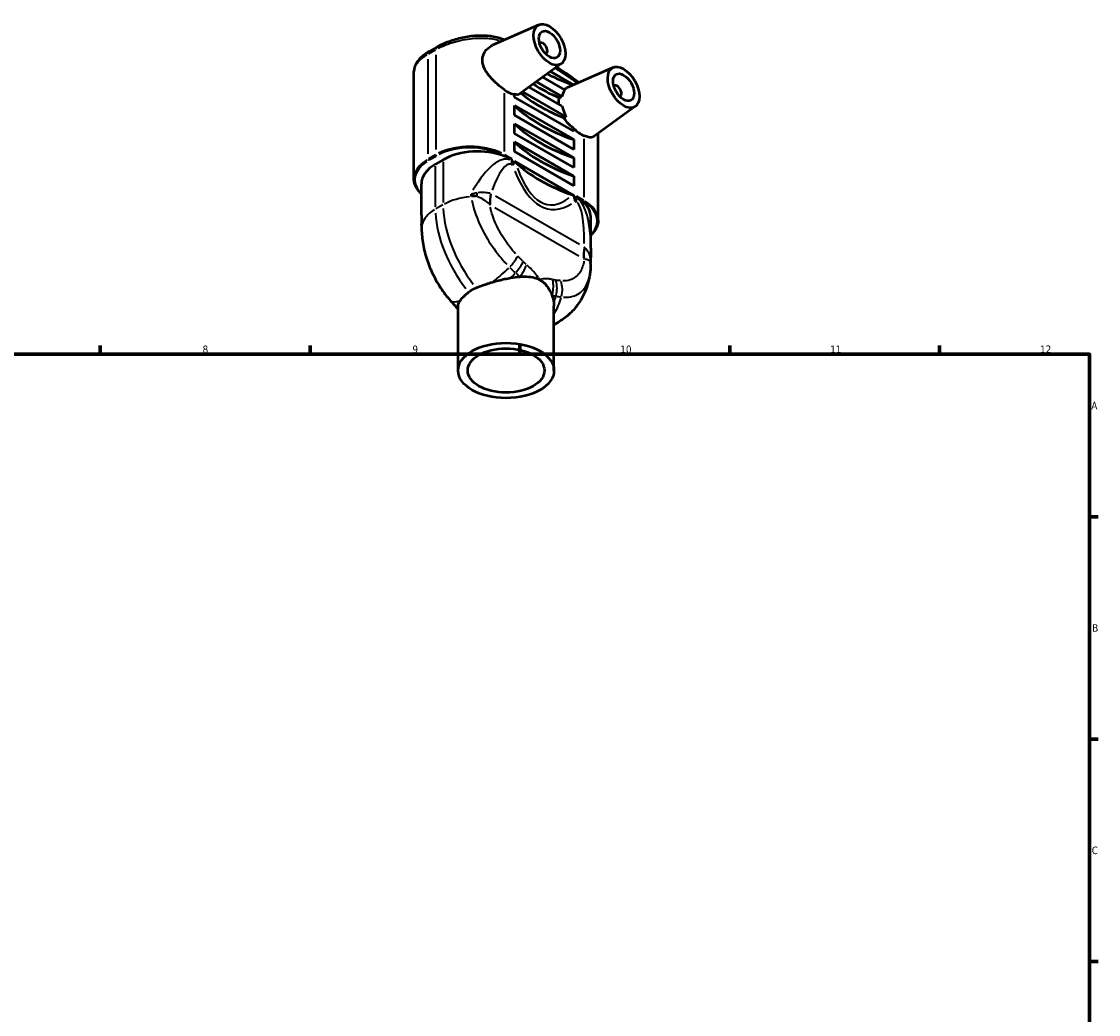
# Model space of a CAD drawing. Header units: millimetres. Extents: x 0 to 890, y 0 to 829.
# Tile 5 of 5: x 464 to 824, y 354 to 685. Entities that reach past the tile are written whole.
import ezdxf

# ---------------------------------------------------------------- set-up
doc = ezdxf.new("R2010")
doc.units = ezdxf.units.MM
for name, color, linetype, lineweight in [('Border (ISO)', 7, 'Continuous', 70), ('Visible (ISO)', 7, 'Continuous', 50), ('Visible Narrow (ISO)', 7, 'Continuous', 35)]:
    doc.layers.add(name, color=color, linetype=linetype, lineweight=lineweight)
doc.styles.add('Note Text (ISO)', font='tahoma.ttf')

# ---------------------------------------------------------------- blocks, each defined once
blk = doc.blocks.new('Borders Default Border')
at = {"layer": 'Border (ISO)'}
for p, q in [((490.58, 574), (490.58, 576.9)), ((560.67, 574), (560.67, 576.9)), ((630.75, 574), (630.75, 576.9)), ((700.83, 574), (700.83, 576.9)), ((770.92, 574), (770.92, 576.9)), ((821, 519.75), (823.9, 519.75)), ((821, 445.5), (823.9, 445.5)), ((821, 371.25), (823.9, 371.25))]:
    blk.add_line(p, q, dxfattribs=at)
at = {"layer": 'Border (ISO)', "flags": 128}
blk.add_lwpolyline([(20, 20), (20, 574), (821, 574), (821, 20), (20, 20)], dxfattribs=at)
at = {"layer": 'Border (ISO)', "color": 232, "true_color": 0xca0064, "char_height": 2.5, "attachment_point": 7, "style": 'Note Text (ISO)'}
for s, insert in [('8', (524.81, 574.34)), ('9', (594.88, 574.35)), ('10', (664.29, 574.35)), ('11', (734.37, 574.4)), ('12', (804.46, 574.4)), ('A', (821.59, 555.62)), ('B', (821.89, 481.37)), ('C', (821.73, 407.08))]:
    blk.add_mtext(s, dxfattribs=dict(at, insert=insert))

msp = doc.modelspace()

# ---------------------------------------------------------------- linework, layer by layer
at = {"layer": 'Visible (ISO)'}
for p, q in [((637.142, 683.973), (621.626, 677.128)), ((603.047, 676.498), (600.501, 675.032)), ((637.525, 677.863), (637.35, 677.763)), ((639.521, 674.397), (639.347, 674.296)), ((644.613, 670.999), (630.874, 660.993)), ((661.89, 669.721), (646.465, 662.916)), ((595.382, 632.562), (595.382, 668.499)), ((645.82, 662.298), (638.474, 666.528)), ((640.956, 668.336), (648.675, 663.891)), ((644.91, 656.751), (633.82, 663.138)), ((636.302, 664.946), (644.82, 660.04)), ((662.274, 663.611), (662.099, 663.511)), ((628.977, 659.856), (628.977, 660.783)), ((648.776, 648.455), (628.977, 659.856)), ((631.648, 661.556), (646.119, 653.222)), ((664.27, 660.145), (664.095, 660.044)), ((628.977, 653.786), (628.977, 657.024)), ((628.977, 657.024), (648.776, 645.622)), ((669.361, 656.747), (655.463, 646.624)), ((648.776, 642.385), (628.977, 653.786)), ((628.977, 647.716), (628.977, 650.953)), ((628.977, 650.953), (648.776, 639.552)), ((648.776, 636.314), (628.977, 647.716)), ((648.776, 649.381), (648.776, 648.455)), ((656.915, 618.717), (656.915, 647.682)), ((628.977, 641.645), (628.977, 644.883)), ((628.977, 644.883), (648.776, 633.481)), ((648.776, 645.622), (648.776, 642.385)), ((648.776, 630.244), (628.977, 641.645)), ((605.147, 638.937), (602.602, 637.471)), ((648.813, 626.985), (628.94, 638.429)), ((648.776, 639.552), (648.776, 636.314)), ((648.776, 633.481), (648.776, 630.244)), ((597.857, 620.386), (597.857, 630.875)), ((654.44, 609.391), (654.44, 619.881)), ((610.148, 568.558), (610.148, 589.993)), ((642.148, 568.558), (642.148, 589.993)), ((643.515, 584.622), (642.148, 583.835))]:
    msp.add_line(p, q, dxfattribs=at)
for centre, major_axis, ratio in [((640.644, 677.352), (-3.743, 6.499), 0.5780931), ((640.644, 677.352), (-2.495, 4.333), 0.5780931), ((665.393, 663.1), (-3.743, 6.499), 0.5780931), ((665.393, 663.1), (-2.495, 4.333), 0.5780931), ((626.148, 568.558), (16, 0), 0.5758617), ((626.148, 568.558), (12.8, 0), 0.5758617)]:
    msp.add_ellipse(centre, major_axis=major_axis, ratio=ratio, dxfattribs=at)
for centre, major_axis, ratio, start_param, end_param in [((638.523, 676.13), (-0.998, 1.733), 0.5780931, 2.9593736, 6.4654043), ((676.738, 691.337), (-55.344, 0), 0.5758617, 0.842194, 1.0383833), ((626.502, 669.208), (-4.616, 8.016), 0.5780931, 2.2171174, 2.746182), ((676.738, 685.266), (-55.344, 0), 0.5758617, 0.7231521, 0.9359631), ((651.251, 654.956), (-4.616, 8.016), 0.5780931, 0.1961882, 0.6035926), ((663.272, 661.878), (-0.998, 1.733), 0.5780931, 2.9593736, 6.4654043), ((676.738, 679.196), (-55.344, 0), 0.5758617, 0.6014784, 0.9697812), ((676.738, 673.126), (-55.344, 0), 0.5758617, 0.5296583, 1.041138), ((651.251, 654.956), (-4.616, 8.016), 0.5780931, 1.0352759, 1.4560939), ((676.738, 667.056), (-55.344, 0), 0.5758617, 0.5296583, 1.041138), ((651.251, 654.956), (-4.616, 8.016), 0.5780931, 1.9700744, 2.499139), ((676.738, 660.985), (-55.344, 0), 0.5758617, 0.5296583, 1.041138), ((616.603, 632.341), (16.2, 0), 0.5758617, 0.9844884, 2.3561945), ((614.057, 630.875), (-16.2, 0), 0.5758617, 5.4977871, 6.2831853), ((676.738, 654.51), (-55.344, 0), 0.5758617, 0.5383201, 1.0324762), ((638.24, 619.881), (16.2, 0), 0.5758617, 0, 0.5863079), ((1209.32, 282.729), (371.327, -816.978), 0.5946471, 4.042231, 4.0428399), ((-107.344, 1014.318), (606.804, -795.862), 0.5786987, 0.6644239, 0.6649036), ((638.197, 643.45), (36.906, -75.576), 0.6482407, 5.1144446, 5.1485308)]:
    msp.add_ellipse(centre, major_axis=major_axis, ratio=ratio, start_param=start_param, end_param=end_param, dxfattribs=at)
for points, knots in [([(624.977, 679.13), (624.361, 679.376), (623.709, 679.583), (621.667, 680.088), (620.192, 680.272), (617.123, 680.361), (615.529, 680.265), (613.141, 679.939), (612.346, 679.8), (610.772, 679.466), (609.993, 679.271), (608.47, 678.833), (607.725, 678.589), (606.286, 678.058), (605.591, 677.772), (604.267, 677.162), (603.637, 676.838), (603.047, 676.498)], [0, 0, 0, 0, 0.2286001, 0.2286001, 0.6858004, 0.6858004, 1.1430007, 1.1430007, 1.3716008, 1.3716008, 1.600201, 1.600201, 1.8288011, 1.8288011, 2.0574013, 2.0574013, 2.2860014, 2.2860014, 2.2860014, 2.2860014]), ([(625.583, 662.25), (625.037, 662.654), (624.448, 663.116), (622.928, 664.398), (621.99, 665.277), (620.398, 667.033), (619.634, 668.035), (618.567, 670.102), (618.274, 671.173), (618.274, 673.145), (618.567, 674.134), (619.634, 675.804), (620.398, 676.482), (621.339, 676.994), (621.481, 677.063), (621.626, 677.127)], [1.6235109, 1.6235109, 1.6235109, 1.6235109, 1.8498604, 1.8498604, 2.2044758, 2.2044758, 2.5662669, 2.5662669, 2.9280581, 2.9280581, 3.2898492, 3.2898492, 3.6516403, 3.6516403, 3.7133303, 3.7133303, 3.7133303, 3.7133303]), ([(600.501, 675.032), (599.914, 674.694), (599.365, 674.339), (598.355, 673.598), (597.893, 673.211), (597.067, 672.4), (596.702, 671.974), (596.085, 671.071), (595.833, 670.592), (595.48, 669.577), (595.382, 669.039), (595.382, 668.499)], [0, 0, 0, 0, 0.227512, 0.227512, 0.455024, 0.455024, 0.682536, 0.682536, 0.910048, 0.910048, 1.13756, 1.13756, 1.13756, 1.13756]), ([(650.491, 664.692), (649.202, 665.636), (647.909, 666.55), (645.407, 668.255), (644.199, 669.049), (642.989, 669.816)], [1.435990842, 1.435990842, 1.435990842, 1.435990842, 1.479781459, 1.479781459, 1.52051092, 1.52051092, 1.52051092, 1.52051092]), ([(645.609, 662.419), (645.757, 662.529), (645.912, 662.63), (646.197, 662.79), (646.329, 662.855), (646.466, 662.915)], [3.45460633, 3.45460633, 3.45460633, 3.45460633, 3.53449209, 3.53449209, 3.59720349, 3.59720349, 3.59720349, 3.59720349]), ([(630.874, 660.993), (630.806, 660.943), (630.737, 660.899), (630.187, 660.593), (629.598, 660.55), (628.988, 660.778), (628.983, 660.78), (628.977, 660.783)], [0.65081476, 0.65081476, 0.65081476, 0.65081476, 0.70369224, 0.70369224, 1.0643814, 1.0643814, 1.06782886, 1.06782886, 1.06782886, 1.06782886]), ([(643.842, 657.366), (643.807, 657.681), (643.79, 657.986), (643.79, 658.729), (643.83, 659.178), (643.916, 659.605)], [2.72376198, 2.72376198, 2.72376198, 2.72376198, 2.83079985, 2.83079985, 2.99656471, 2.99656471, 2.99656471, 2.99656471]), ([(648.776, 649.381), (648.766, 649.388), (648.756, 649.395), (647.717, 650.116), (646.793, 651.03), (645.851, 652.282), (645.639, 652.591), (645.442, 652.91)], [1.76297099, 1.76297099, 1.76297099, 1.76297099, 1.76641845, 1.76641845, 2.12710761, 2.12710761, 2.23758561, 2.23758561, 2.23758561, 2.23758561]), ([(655.463, 646.625), (655.407, 646.584), (655.349, 646.548), (654.906, 646.322), (654.366, 646.294), (653.224, 646.545), (652.716, 646.715), (652.17, 646.939)], [3.59535532, 3.59535532, 3.59535532, 3.59535532, 3.65164033, 3.65164033, 4.00625575, 4.00625575, 4.23260522, 4.23260522, 4.23260522, 4.23260522]), ([(628.058, 639.199), (627.702, 639.346), (627.293, 639.497), (626.437, 639.799), (625.989, 639.95), (625.566, 640.112)], [0, 0, 0, 0, 0.15248349, 0.15248349, 0.30496697, 0.30496697, 0.30496697, 0.30496697]), ([(628.844, 638.127), (628.683, 637.814), (628.484, 637.48), (628.247, 637.131), (628.245, 637.128), (628.244, 637.126)], [0.0894418, 0.0894418, 0.0894418, 0.0894418, 0.25355165, 0.25355165, 0.25470264, 0.25470264, 0.25470264, 0.25470264]), ([(628.94, 638.429), (628.924, 638.342), (628.902, 638.263), (628.865, 638.17), (628.855, 638.148), (628.844, 638.127)], [0.064684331, 0.064684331, 0.064684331, 0.064684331, 0.103623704, 0.103623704, 0.11607585, 0.11607585, 0.11607585, 0.11607585]), ([(597.857, 627.519), (597.62, 627.739), (597.399, 627.966), (596.802, 628.64), (596.47, 629.102), (595.932, 630.055), (595.726, 630.547), (595.452, 631.546), (595.382, 632.054), (595.382, 632.562)], [1.80246289, 1.80246289, 1.80246289, 1.80246289, 1.88495559, 1.88495559, 2.04203522, 2.04203522, 2.19911486, 2.19911486, 2.35619449, 2.35619449, 2.35619449, 2.35619449]), ([(649.284, 625.009), (649.283, 625.013), (649.283, 625.017), (649.216, 625.425), (649.128, 625.823), (648.984, 626.332), (648.947, 626.453), (648.909, 626.573)], [-0.00115118, -0.00115118, -0.00115118, -0.00115118, 0, 0, 0.12461378, 0.12461378, 0.16405354, 0.16405354, 0.16405354, 0.16405354]), ([(651.734, 625.042), (651.477, 625.265), (651.149, 625.559), (650.517, 626.1), (650.08, 626.455), (649.695, 626.739)], [0.5785767, 0.5785767, 0.5785767, 0.5785767, 0.71795107, 0.71795107, 0.88285794, 0.88285794, 0.88285794, 0.88285794]), ([(597.857, 620.386), (597.857, 620.202), (597.858, 620.017), (597.862, 619.644), (597.865, 619.455), (597.874, 619.075), (597.879, 618.884), (597.891, 618.497), (597.899, 618.302), (597.915, 617.909), (597.924, 617.711), (597.934, 617.511)], [0.78539816, 0.78539816, 0.78539816, 0.78539816, 0.80981307, 0.80981307, 0.83422797, 0.83422797, 0.85864287, 0.85864287, 0.88305777, 0.88305777, 0.90747267, 0.90747267, 0.90747267, 0.90747267]), ([(656.915, 618.717), (656.915, 618.209), (656.845, 617.701), (656.57, 616.702), (656.365, 616.21), (655.827, 615.257), (655.495, 614.795), (654.898, 614.121), (654.677, 613.895), (654.44, 613.674)], [5.49778714, 5.49778714, 5.49778714, 5.49778714, 5.65486678, 5.65486678, 5.81194641, 5.81194641, 5.96902604, 5.96902604, 6.05151874, 6.05151874, 6.05151874, 6.05151874]), ([(597.935, 616.635), (597.912, 614.892), (598.048, 613.125), (598.603, 609.593), (599.022, 607.827), (600.116, 604.348), (600.79, 602.634), (602.366, 599.313), (603.268, 597.706), (605.269, 594.651), (606.369, 593.203), (607.554, 591.86)], [0, 0, 0, 0, 0.4555188, 0.4555188, 0.9110376, 0.9110376, 1.3665564, 1.3665564, 1.8220752, 1.8220752, 2.277594, 2.277594, 2.277594, 2.277594]), ([(597.942, 617.109), (597.942, 617.136), (597.942, 617.162), (597.942, 617.216), (597.942, 617.243), (597.941, 617.297), (597.941, 617.324), (597.94, 617.377), (597.939, 617.404), (597.937, 617.458), (597.935, 617.484), (597.934, 617.511)], [0.305433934, 0.305433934, 0.305433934, 0.305433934, 0.324932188, 0.324932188, 0.344430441, 0.344430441, 0.363928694, 0.363928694, 0.383426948, 0.383426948, 0.402925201, 0.402925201, 0.402925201, 0.402925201]), ([(654.44, 609.391), (654.44, 609.12), (654.439, 608.847), (654.435, 608.295), (654.432, 608.017), (654.423, 607.457), (654.418, 607.175), (654.405, 606.606), (654.398, 606.32), (654.381, 605.743), (654.372, 605.452), (654.361, 605.16)], [0.78539816, 0.78539816, 0.78539816, 0.78539816, 0.81090055, 0.81090055, 0.83640293, 0.83640293, 0.86190531, 0.86190531, 0.88740769, 0.88740769, 0.91291007, 0.91291007, 0.91291007, 0.91291007]), ([(654.362, 604.284), (654.365, 604.037), (654.365, 603.791), (654.357, 603.299), (654.349, 603.054), (654.325, 602.563), (654.309, 602.318), (654.269, 601.829), (654.244, 601.585), (654.186, 601.097), (654.152, 600.853), (654.114, 600.61)], [0, 0, 0, 0, 0.06848364, 0.06848364, 0.13696727, 0.13696727, 0.20545091, 0.20545091, 0.27393454, 0.27393454, 0.34241818, 0.34241818, 0.34241818, 0.34241818]), ([(654.361, 605.16), (654.36, 605.126), (654.359, 605.092), (654.357, 605.024), (654.356, 604.991), (654.355, 604.923), (654.355, 604.889), (654.355, 604.821), (654.355, 604.787), (654.355, 604.719), (654.356, 604.686), (654.356, 604.652)], [0.283604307, 0.283604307, 0.283604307, 0.283604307, 0.295864, 0.295864, 0.308123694, 0.308123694, 0.320383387, 0.320383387, 0.33264308, 0.33264308, 0.344902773, 0.344902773, 0.344902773, 0.344902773]), ([(654.114, 600.61), (653.942, 599.511), (653.693, 598.389), (653.004, 596.111), (652.563, 594.955), (651.441, 592.647), (650.758, 591.495), (649.123, 589.272), (648.169, 588.201), (646.009, 586.246), (644.803, 585.364), (643.515, 584.622)], [0.1650173, 0.1650173, 0.1650173, 0.1650173, 0.28948021, 0.28948021, 0.41394313, 0.41394313, 0.53840604, 0.53840604, 0.66286896, 0.66286896, 0.78733187, 0.78733187, 0.78733187, 0.78733187]), ([(616.179, 596.195), (617.232, 596.611), (618.387, 597.03), (620.263, 597.648), (620.927, 597.856), (621.602, 598.057)], [-1.40774838, -1.40774838, -1.40774838, -1.40774838, -1.00288415, -1.00288415, -0.78877504, -0.78877504, -0.78877504, -0.78877504]), ([(621.602, 598.057), (622.936, 598.455), (624.305, 598.814), (626.359, 599.255), (627.025, 599.381), (627.672, 599.485)], [-0.9185065, -0.9185065, -0.9185065, -0.9185065, -0.55256477, -0.55256477, -0.37053003, -0.37053003, -0.37053003, -0.37053003]), ([(630.73, 599.854), (631.524, 599.913), (632.272, 599.935), (633.916, 599.884), (634.83, 599.774), (636.066, 599.429), (636.428, 599.301), (636.778, 599.145)], [-3.38255821, -3.38255821, -3.38255821, -3.38255821, -3.10377058, -3.10377058, -2.7256289, -2.7256289, -2.56070446, -2.56070446, -2.56070446, -2.56070446]), ([(638.107, 598.38), (638.397, 598.17), (638.672, 597.939), (639.567, 597.083), (640.108, 596.373), (640.912, 595.018), (641.226, 594.359), (641.478, 593.665)], [-2.34130001, -2.34130001, -2.34130001, -2.34130001, -2.18781557, -2.18781557, -1.81691492, -1.81691492, -1.51989745, -1.51989745, -1.51989745, -1.51989745]), ([(610.808, 591.842), (610.879, 591.948), (610.955, 592.057), (611.628, 592.962), (612.505, 593.824), (613.634, 594.729)], [-0.61954363, -0.61954363, -0.61954363, -0.61954363, -0.54427431, -0.54427431, 0, 0, 0, 0]), ([(613.634, 594.729), (614.013, 595.033), (614.415, 595.307), (615.254, 595.79), (615.704, 596.007), (616.179, 596.195)], [4.76842283, 4.76842283, 4.76842283, 4.76842283, 4.94637612, 4.94637612, 5.12432941, 5.12432941, 5.12432941, 5.12432941]), ([(609.383, 589.839), (609.471, 589.744), (609.559, 589.65), (609.737, 589.463), (609.826, 589.37), (609.993, 589.197), (610.07, 589.118), (610.148, 589.039)], [0, 0, 0, 0, 0.03295546, 0.03295546, 0.06591092, 0.06591092, 0.094389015, 0.094389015, 0.094389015, 0.094389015]), ([(642.076, 591.19), (642.114, 590.875), (642.138, 590.556), (642.147, 590.154), (642.148, 590.073), (642.148, 589.993)], [-1.23415333, -1.23415333, -1.23415333, -1.23415333, -1.10666115, -1.10666115, -1.07484939, -1.07484939, -1.07484939, -1.07484939])]:
    msp.add_open_spline(points, degree=3, knots=knots, dxfattribs=at)
for points in [[(625.598, 678.88), (625.391, 678.964), (625.184, 679.048), (624.977, 679.13)], [(628.94, 638.429), (629.036, 638.344), (629.13, 638.258), (629.221, 638.17)], [(648.363, 627.147), (648.515, 627.095), (648.665, 627.041), (648.813, 626.985)], [(648.909, 626.573), (648.864, 626.712), (648.834, 626.851), (648.813, 626.985)], [(627.672, 599.485), (628.751, 599.657), (629.774, 599.783), (630.73, 599.854)], [(641.478, 593.665), (641.765, 592.877), (641.973, 592.043), (642.076, 591.19)], [(610.148, 589.993), (610.148, 590.563), (610.367, 591.173), (610.808, 591.842)]]:
    msp.add_open_spline(points, degree=3, dxfattribs=at)
for points, weights in [([(643.916, 659.605), (644.371, 659.824), (644.82, 660.04)], [1.0000166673, 1.00002409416, 1]), ([(645.442, 652.91), (645.783, 653.067), (646.119, 653.222)], [1.00002860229, 1.00002761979, 1])]:
    msp.add_rational_spline(points, weights, degree=2, dxfattribs=at)
at = {"layer": 'Visible Narrow (ISO)'}
for p, q in [((600.254, 674.278), (602.545, 675.598)), ((602.673, 673.919), (602.673, 642.376)), ((600.127, 640.911), (600.127, 672.453)), ((625.583, 641.705), (625.583, 661.169)), ((652.17, 645.858), (652.17, 626.395)), ((602.545, 640.551), (600.254, 639.232)), ((600.481, 638.84), (602.772, 640.159)), ((625.367, 640.226), (625.555, 640.118)), ((627.934, 639.27), (625.707, 640.553)), ((602.602, 623.204), (602.602, 636.72)), ((605.147, 638.186), (605.147, 624.67)), ((627.96, 637.289), (628.229, 637.134)), ((628.058, 639.168), (628.058, 638.611)), ((628.805, 638.15), (628.097, 638.558)), ((650.699, 610.618), (622.646, 626.772)), ((649.656, 626.143), (648.948, 626.55)), ((649.695, 626.151), (649.695, 626.708)), ((652.046, 625.385), (649.819, 626.667)), ((605.02, 623.846), (602.729, 622.527)), ((622.418, 622.952), (650.471, 606.798)), ((649.299, 625.001), (649.568, 624.846)), ((651.745, 625.036), (651.933, 624.928))]:
    msp.add_line(p, q, dxfattribs=at)
for centre, major_axis, ratio, start_param, end_param in [((603.945, 674.938), (-0.898, 1.56), 0.5780931, 0.0393666, 0.7479653), ((624.31, 677.459), (0.667, 1.672), 0.6584735, 5.8659649, 6.2612263), ((601.4, 673.472), (-0.898, 1.56), 0.5780931, 0.0393666, 0.7479653), ((638.876, 569.991), (62.086, -107.814), 0.5780931, 2.2355304, 2.3120754), ((614.128, 634.028), (-16.2, 0), 0.5758617, 4.0055306, 5.4192473), ((602.899, 640.494), (-0.16, 0.277), 0.5780931, 0.8658717, 2.2795884), ((614.128, 633.766), (15.88, 0), 0.5758617, 0.863938, 2.2776547), ((616.603, 597.39), (10.451, 41.599), 0.2975482, 6.2452944, 7.078548), ((625.357, 640.494), (0.16, 0.277), 0.5780931, 4.0035969, 5.4173136), ((611.582, 632.3), (-15.88, 0), 0.5758617, 5.5634088, 6.7445977), ((611.582, 632.562), (-16.2, 0), 0.5758617, 5.5370571, 6.2439154), ((600.353, 639.028), (-0.16, 0.277), 0.5780931, 0.8658717, 2.2795884), ((621.468, 598.974), (6.015, 38.49), 0.1794801, 6.2555517, 6.9997634), ((623.08, 635.714), (3.513, 6.101), 0.5780931, 5.293326, 5.4851941), ((681.603, 884.541), (-40.967, -262.135), 0.1794801, 5.9974834, 6.4309298), ((676.738, 882.957), (-36.533, -259.053), 0.1604834, 5.9963617, 6.4411021), ((616.603, 617.323), (16.2, 0), 0.5758617, 1.7337619, 2.3234349), ((616.603, 681.947), (12.326, -99.675), 0.1054643, 5.2785945, 5.2878043), ((615.413, 622.553), (-6.999, -0.762), 0.583007, 4.52963, 4.7665473), ((618.446, 636.136), (2.263, 15.839), 0.0587642, 2.133367, 2.2127121), ((631.947, 631.389), (-8.442, -13.591), 0.5515352, 5.3176342, 5.5711036), ((632.145, 631.27), (-7.985, -13.865), 0.5780931, 5.2968506, 5.5521602), ((644.717, 623.253), (3.513, 6.101), 0.5780931, 5.293326, 5.4851941), ((638.24, 584.93), (10.451, 41.599), 0.2975482, 5.4528743, 6.1597327), ((614.057, 615.857), (-16.2, 0), 0.5758617, 5.5305468, 6.1202197), ((626.148, 611.825), (14.821, -25.738), 0.5780931, 3.9827335, 4.9512949), ((643.105, 586.514), (6.015, 38.49), 0.1794801, 5.4286498, 6.1728615), ((651.944, 625.183), (-0.16, -0.277), 0.5780931, 0.8620043, 2.275721), ((640.715, 618.717), (16.2, 0), 0.5758617, 0.0392699, 0.7461283), ((640.715, 618.455), (15.88, 0), 0.5758617, 5.8217729, 7.0029619), ((614.057, 595.924), (-14.711, 28.551), 0.2376518, 0.4391822, 0.5655774), ((623.603, 610.359), (-14.821, 25.738), 0.5780931, 0.8411408, 1.8097023), ((604.974, 616.542), (-7.039, 0.094), 0.5016932, 6.1663171, 6.2770343), ((614.057, 680.481), (-10.89, -112.845), 0.1062883, 5.3096289, 5.3188387), ((663.315, 613.32), (-7.985, -13.865), 0.5780931, 5.2968506, 5.5521602), ((663.513, 613.211), (7.496, 14.135), 0.6036147, 2.1365788, 2.3900482), ((625.039, 603.549), (-5.053, -4.902), 0.2832386, 1.7949104, 2.5087678), ((626.856, 601.715), (-4.95, -5.006), 0.3111503, 1.7992425, 2.5031445), ((670.156, 606.359), (-15.495, -3.99), 0.8549185, 6.0165973, 6.0959424), ((647.322, 604.177), (7.039, 0.106), 0.645491, 0.0061905, 0.117619), ((622.058, 604.209), (12.104, 10.767), 0.2755337, 4.4591246, 4.8852768), ((623.653, 602.457), (11.849, 11.047), 0.3038525, 4.776046, 4.9069655), ((627.982, 600.653), (4.704, 5.238), 0.3720379, 4.9286557, 5.6285688), ((632.101, 596.115), (5.758, 4.051), 0.0494914, 5.6294584, 5.7120115), ((632.845, 595.687), (2.474, -6.591), 0.838009, 1.6711049, 1.753658), ((636.68, 595.644), (-1.639, -6.847), 0.7332066, 1.494636, 2.194549), ((637.752, 595.44), (-0.972, -6.973), 0.7639009, 1.4181666, 2.1220686), ((639.465, 595.242), (-0.646, -7.01), 0.7761131, 1.3718095, 2.0856668), ((612.832, 596.519), (-5.278, -4.659), 0.3158618, 0.0042453, 0.0806607), ((619.512, 602.743), (-12.104, -10.767), 0.2755337, 0.1074757, 0.5336279), ((614.545, 594.625), (-5.162, -4.787), 0.3411177, 0.0032906, 0.0625218), ((631.189, 598.117), (1.279, 16.149), 0.7584554, 4.3372014, 4.4681209), ((632.785, 598.032), (0.445, 16.194), 0.7691025, 4.04719, 4.4041178), ((621.108, 600.991), (-11.849, -11.047), 0.3038525, 0.0715678, 0.1909758), ((628.694, 610.359), (14.821, -25.738), 0.5780931, 6.199476, 6.2787796)]:
    msp.add_ellipse(centre, major_axis=major_axis, ratio=ratio, start_param=start_param, end_param=end_param, dxfattribs=at)
for points, knots in [([(603.573, 676.161), (604.32, 676.545), (605.125, 676.908), (607.987, 678.036), (610.246, 678.666), (614.658, 679.423), (616.805, 679.584), (620.389, 679.463), (621.875, 679.274), (623.423, 678.903), (623.618, 678.853), (623.809, 678.8)], [-2.1768045, -2.1768045, -2.1768045, -2.1768045, -1.9142267, -1.9142267, -1.2914534, -1.2914534, -0.7174741, -0.7174741, -0.2759516, -0.2759516, -0.2112607, -0.2112607, -0.2112607, -0.2112607]), ([(595.395, 668.785), (595.447, 669.387), (595.659, 670), (596.496, 671.379), (597.209, 672.143), (598.603, 673.241), (599.12, 673.597), (599.684, 673.942)], [-1.080682, -1.080682, -1.080682, -1.080682, -0.7238055, -0.7238055, -0.2783867, -0.2783867, -0.056878, -0.056878, -0.056878, -0.056878]), ([(614.434, 627.395), (614.733, 627.307), (615.035, 627.209), (615.639, 626.992), (615.941, 626.873), (616.24, 626.746)], [-0.60541638, -0.60541638, -0.60541638, -0.60541638, -0.3186402, -0.3186402, -0.03186402, -0.03186402, -0.03186402, -0.03186402]), ([(616.352, 627.846), (616.035, 627.8), (615.715, 627.745), (615.075, 627.613), (614.756, 627.537), (614.44, 627.452)], [0.03186402, 0.03186402, 0.03186402, 0.03186402, 0.3186402, 0.3186402, 0.60541638, 0.60541638, 0.60541638, 0.60541638]), ([(616.576, 626.624), (617.313, 626.366), (618.036, 626.009), (619.344, 625.173), (619.934, 624.704), (620.475, 624.16)], [-1.4591687, -1.4591687, -1.4591687, -1.4591687, -0.7389913, -0.7389913, -0.0767984, -0.0767984, -0.0767984, -0.0767984]), ([(620.826, 627.719), (620.269, 627.827), (619.649, 627.907), (618.269, 627.986), (617.501, 627.981), (616.711, 627.892)], [0.0767984, 0.0767984, 0.0767984, 0.0767984, 0.7389913, 0.7389913, 1.4591687, 1.4591687, 1.4591687, 1.4591687]), ([(621.084, 627.67), (621.074, 627.671), (621.063, 627.672), (621.042, 627.675), (621.032, 627.677), (621.021, 627.679)], [-0.026625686, -0.026625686, -0.026625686, -0.026625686, -0.014013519, -0.014013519, -0.001401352, -0.001401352, -0.001401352, -0.001401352]), ([(614.705, 625.396), (614.952, 624.138), (615.294, 622.841), (616.604, 618.834), (617.856, 616.068), (620.738, 611.059), (622.304, 608.794), (624.772, 605.773), (625.566, 604.872), (626.379, 604.015)], [-2.1637135, -2.1637135, -2.1637135, -2.1637135, -1.8019572, -1.8019572, -1.0608988, -1.0608988, -0.408038, -0.408038, -0.1138797, -0.1138797, -0.1138797, -0.1138797]), ([(620.671, 623.962), (620.701, 623.944), (620.731, 623.926), (620.79, 623.89), (620.82, 623.872), (620.85, 623.855)], [0.001401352, 0.001401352, 0.001401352, 0.001401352, 0.014013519, 0.014013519, 0.026625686, 0.026625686, 0.026625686, 0.026625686]), ([(629.326, 607.534), (628.659, 608.262), (628.012, 609.029), (626.067, 611.532), (624.867, 613.38), (622.702, 617.438), (621.791, 619.662), (621.057, 622.242), (620.946, 622.671), (620.848, 623.096)], [0.1026846, 0.1026846, 0.1026846, 0.1026846, 0.408038, 0.408038, 1.0608988, 1.0608988, 1.8019572, 1.8019572, 1.9510079, 1.9510079, 1.9510079, 1.9510079]), ([(598.007, 618.001), (597.964, 617.876), (597.939, 617.75), (597.932, 617.595), (597.932, 617.566), (597.933, 617.537)], [0.01584104, 0.01584104, 0.01584104, 0.01584104, 0.31410839, 0.31410839, 0.38255235, 0.38255235, 0.38255235, 0.38255235]), ([(606.831, 592.759), (605.771, 594.059), (604.773, 595.466), (602.326, 599.448), (601.03, 602.173), (599.191, 607.464), (598.579, 610.013), (598.114, 613.609), (598.028, 614.704), (598, 615.777)], [-2.1637143, -2.1637143, -2.1637143, -2.1637143, -1.7393719, -1.7393719, -1.0271919, -1.0271919, -0.3950738, -0.3950738, -0.1138797, -0.1138797, -0.1138797, -0.1138797]), ([(652.315, 609.658), (652.306, 609.668), (652.297, 609.677), (652.278, 609.696), (652.269, 609.706), (652.26, 609.717)], [-0.026625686, -0.026625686, -0.026625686, -0.026625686, -0.014013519, -0.014013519, -0.001401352, -0.001401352, -0.001401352, -0.001401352]), ([(654.282, 606.256), (654.171, 606.865), (653.947, 607.44), (653.321, 608.517), (652.935, 609.016), (652.479, 609.491)], [0.0767984, 0.0767984, 0.0767984, 0.0767984, 0.7969278, 0.7969278, 1.4591687, 1.4591687, 1.4591687, 1.4591687]), ([(631.73, 605.07), (631.456, 605.341), (631.183, 605.615), (630.638, 606.165), (630.366, 606.442), (630.095, 606.721)], [0.01351872, 0.01351872, 0.01351872, 0.01351872, 0.13518719, 0.13518719, 0.25685566, 0.25685566, 0.25685566, 0.25685566]), ([(652.142, 605.075), (652.118, 604.92), (652.093, 604.766), (651.802, 603.216), (651.311, 602.011), (649.831, 599.976), (648.787, 599.214), (646.786, 598.563), (645.954, 598.449), (645.067, 598.469)], [0.3265841, 0.3265841, 0.3265841, 0.3265841, 0.3950738, 0.3950738, 1.0271919, 1.0271919, 1.7393719, 1.7393719, 2.1749093, 2.1749093, 2.1749093, 2.1749093]), ([(652.039, 605.894), (652.069, 605.877), (652.099, 605.861), (652.158, 605.828), (652.188, 605.812), (652.217, 605.796)], [0.001401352, 0.001401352, 0.001401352, 0.001401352, 0.014013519, 0.014013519, 0.026625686, 0.026625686, 0.026625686, 0.026625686]), ([(652.397, 605.778), (652.874, 605.735), (653.272, 605.634), (653.918, 605.346), (654.148, 605.154), (654.266, 604.92)], [-1.4591687, -1.4591687, -1.4591687, -1.4591687, -0.7969278, -0.7969278, -0.0767984, -0.0767984, -0.0767984, -0.0767984]), ([(654.363, 605.205), (654.363, 605.216), (654.363, 605.227), (654.369, 605.498), (654.354, 605.758), (654.32, 606.016)], [0.30106152, 0.30106152, 0.30106152, 0.30106152, 0.31410839, 0.31410839, 0.61529138, 0.61529138, 0.61529138, 0.61529138]), ([(627.43, 602.945), (627.727, 602.656), (628.024, 602.37), (628.62, 601.801), (628.919, 601.518), (629.218, 601.238)], [-0.25685566, -0.25685566, -0.25685566, -0.25685566, -0.13518719, -0.13518719, -0.01351872, -0.01351872, -0.01351872, -0.01351872]), ([(636.883, 599.637), (636.634, 599.98), (636.376, 600.314), (635.634, 601.222), (635.135, 601.776), (634.146, 602.799), (633.658, 603.271), (633.167, 603.72)], [0.10164239, 0.10164239, 0.10164239, 0.10164239, 0.228926, 0.228926, 0.45785713, 0.45785713, 0.67156427, 0.67156427, 0.67156427, 0.67156427]), ([(636.839, 599.085), (636.885, 599.039), (636.933, 598.994), (637.096, 598.848), (637.219, 598.75), (637.491, 598.572), (637.636, 598.499), (637.871, 598.417), (637.966, 598.396), (638.053, 598.386)], [-3.15631791, -3.15631791, -3.15631791, -3.15631791, -3.14336272, -3.14336272, -3.11337644, -3.11337644, -3.07939615, -3.07939615, -3.05216572, -3.05216572, -3.05216572, -3.05216572]), ([(637.781, 598.942), (637.732, 598.928), (637.679, 598.922), (637.547, 598.942), (637.466, 598.977), (637.314, 599.088), (637.245, 599.156), (637.153, 599.264), (637.127, 599.298), (637.101, 599.333)], [3.05216572, 3.05216572, 3.05216572, 3.05216572, 3.07939615, 3.07939615, 3.11337644, 3.11337644, 3.14336272, 3.14336272, 3.15631791, 3.15631791, 3.15631791, 3.15631791]), ([(641.436, 598.957), (640.966, 599.062), (640.503, 599.138), (639.334, 599.241), (638.651, 599.21), (638.022, 599.024), (637.998, 599.016), (637.975, 599.009)], [0.34433033, 0.34433033, 0.34433033, 0.34433033, 0.55834679, 0.55834679, 0.900733, 0.900733, 0.91424704, 0.91424704, 0.91424704, 0.91424704]), ([(644.346, 598.514), (644.091, 598.538), (643.835, 598.565), (643.321, 598.625), (643.063, 598.658), (642.804, 598.693)], [0.01351872, 0.01351872, 0.01351872, 0.01351872, 0.13518719, 0.13518719, 0.25685566, 0.25685566, 0.25685566, 0.25685566]), ([(645.337, 593.031), (646.446, 592.966), (647.487, 593.065), (649.971, 593.762), (651.267, 594.63), (653.046, 596.951), (653.631, 598.276), (653.968, 599.827)], [-2.1808352, -2.1808352, -2.1808352, -2.1808352, -1.7393719, -1.7393719, -1.0271919, -1.0271919, -0.439177, -0.439177, -0.439177, -0.439177]), ([(609.411, 589.832), (609.138, 590.127), (608.867, 590.426), (608.326, 591.026), (608.056, 591.329), (607.788, 591.634)], [-0.25685566, -0.25685566, -0.25685566, -0.25685566, -0.13518719, -0.13518719, -0.01351872, -0.01351872, -0.01351872, -0.01351872]), ([(642.886, 593.367), (643.159, 593.318), (643.43, 593.272), (643.971, 593.187), (644.241, 593.147), (644.509, 593.109)], [-0.25685566, -0.25685566, -0.25685566, -0.25685566, -0.13518719, -0.13518719, -0.01351872, -0.01351872, -0.01351872, -0.01351872])]:
    msp.add_open_spline(points, degree=3, knots=knots, dxfattribs=at)
for points in [[(597.942, 617.155), (597.948, 617.431), (597.971, 617.707), (598.01, 617.981)], [(632.891, 603.969), (632.55, 604.277), (632.212, 604.595), (631.877, 604.925)], [(654.305, 604.834), (654.336, 604.777), (654.353, 604.719), (654.356, 604.661)], [(629.388, 601.078), (629.808, 600.678), (630.232, 600.29), (630.659, 599.916)], [(642.665, 598.713), (642.348, 598.758), (642.026, 598.82), (641.7, 598.896)], [(641.545, 593.647), (641.946, 593.545), (642.342, 593.46), (642.731, 593.394)], [(610.116, 589.086), (609.92, 589.287), (609.726, 589.491), (609.534, 589.699)]]:
    msp.add_open_spline(points, degree=3, dxfattribs=at)

# ---------------------------------------------------------------- block references
msp.add_blockref('Borders Default Border', (0, 0))

doc.saveas('drawing.dxf')
